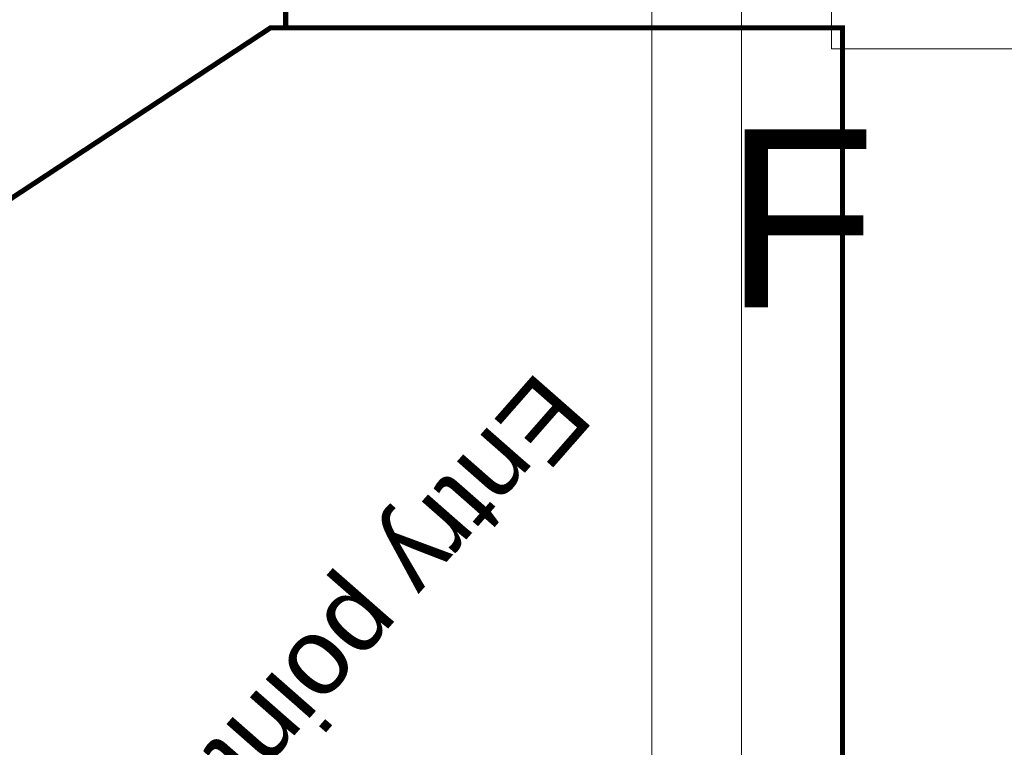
# Model space of a CAD drawing. Header units: millimetres. Extents: x 747415 to 1601423, y -236173 to 551995.
# Tile 186 of 256: x 1080944 to 1100309, y 38853 to 53156. Entities that reach past the tile are written whole.
import ezdxf
from ezdxf.lldxf.tags import DXFTag

# ---------------------------------------------------------------- set-up
doc = ezdxf.new("R2010")
doc.units = ezdxf.units.MM
doc.header["$LTSCALE"] = 100
doc.header["$MEASUREMENT"] = 0
for name, color, linetype, lineweight in [('T--L9052_Hemelwaterafvoer', 130, 'HEMELWATER_AFVOER', 0), ('T--L9064_ICT', 170, 'ICT_LEIDING', 0), ('T--T9020_GEBOUWEN', 7, 'CONTINUOUS', 0)]:
    doc.layers.add(name, color=color, linetype=linetype, lineweight=lineweight)
doc.layers.add('T--L9064_Glasvezel', color=54, linetype='CONTINUOUS')
doc.styles.get("Standard").update_dxf_attribs({"font": 'arial.ttf'})
doc.styles.add('vddonk Arial', font='arial.ttf')
tags = doc.linetypes.add('HEMELWATER_AFVOER', pattern='A,12.7,-5.08,["HWA",Standard,S=2.54,R=0,X=-2.54,Y=-1.27],-7.62', length=25.4).pattern_tags.tags
tags[6] = DXFTag(74, 10)
tags = doc.linetypes.add('ICT_LEIDING', pattern='A,12.7,-5.08,["ICT",Standard,S=2.54,R=0,X=-2.54,Y=-1.27],-7.62', length=25.4).pattern_tags.tags
tags[6] = DXFTag(74, 10)
doc.dimstyles.new('Gebr vd Donk', dxfattribs={"dimtxt": 1.5, "dimasz": 1.5, "dimexe": 0, "dimexo": 0, "dimgap": 0.3, "dimtad": 1, "dimdec": 1, "dimzin": 0, "dimdsep": 46, "dimtxsty": 'vddonk Arial', "dimcen": 0.1, "dimclrd": 6, "dimclre": 6, "dimclrt": 6, "dimadec": 0, "dimazin": 0, "dimtfac": 1, "dimtdec": 1, "dimtmove": 0, "dimatfit": 0, "dimfxl": 1, "dimtolj": 1, "dimtzin": 0, "dimlwd": 18, "dimlwe": 18, "dimarcsym": 0})

msp = doc.modelspace()

# ---------------------------------------------------------------- linework, layer by layer
at = {"layer": 'T--L9052_Hemelwaterafvoer', "ltscale": 2, "const_width": 100}
for points in [[(1086174.444001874, 130804.700665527), (1086174.444001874, 52996.15492373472)], [(1097127.469729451, -8435.023571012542), (1097127.469729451, 52996.15492373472), (1085877.469729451, 52996.15492373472), (1067627.469729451, 40996.15492373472), (1050127.469729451, 40996.15492373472), (1050127.469729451, 38996.15492373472)]]:
    msp.add_lwpolyline(points, dxfattribs=at)
at = {"layer": 'T--L9052_Hemelwaterafvoer', "linetype": 'Continuous', "ltscale": 2, "const_width": 1}
msp.add_lwpolyline([(1067627.469729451, 40996.15492373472), (1085877.469729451, 52996.15492373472)], dxfattribs=at)
at = {"layer": 'T--L9064_ICT', "color": 1, "lineweight": 0}
msp.add_line((1093374.601114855, 59209.72172545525), (1093374.601114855, 33990.89964779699), dxfattribs=at)
at = {"layer": 'T--L9064_ICT', "color": 3, "lineweight": 0}
msp.add_line((1095141.102153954, 59209.72172545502), (1095141.102153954, -4269.028511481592), dxfattribs=at)
at = {"layer": 'T--L9064_ICT', "lineweight": 0}
for p, q in [((1096907.603193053, 59209.72172545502), (1096907.603193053, 52586.30026125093)), ((1095141.602153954, 52585.80026125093), (1095141.102153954, 52586.30026125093)), ((1155725.760553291, 52585.80026125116), (1096907.603193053, 52585.80026125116))]:
    msp.add_line(p, q, dxfattribs=at)

# ---------------------------------------------------------------- texts
at = {"layer": 'T--L9064_Glasvezel', "linetype": 'Continuous', "insert": (1064757.91840804, 16935.44191872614), "char_height": 1499.999999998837, "attachment_point": 9, "rotation": 228.70932357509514, "style": 'vddonk Arial'}
msp.add_mtext('Entry point: 3007-(KNNGWLLM1CLLG)-IC', dxfattribs=at)
at = {"layer": 'T--T9020_GEBOUWEN'}
msp.add_text('F', height=3500, dxfattribs=at).set_placement((1094801.789680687, 47501.66780002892))

# ---------------------------------------------------------------- leaders
at = {"layer": 'T--L9064_Glasvezel', "linetype": 'Continuous', "annotation_type": 0, "has_hookline": 1, "hookline_direction": 1, "text_width": 39229.19508864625, "horizontal_direction": (-0.6598794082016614, -0.7513715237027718, 0)}
msp.add_leader([(1061124.504787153, 9444.188306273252), (1065321.249086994, 16440.30695111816)], dimstyle='Gebr vd Donk', override={"dimgap": 0.3, "dimtad": 0, "dimarcsym": 1}, dxfattribs=at)

doc.saveas('drawing.dxf')
